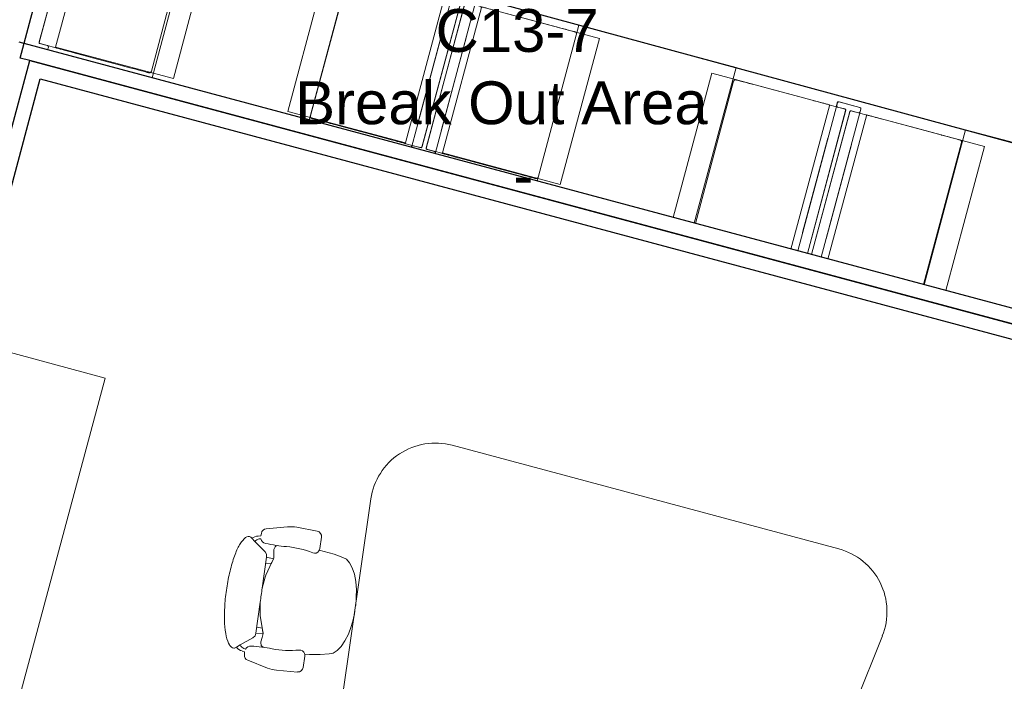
# Model space of a CAD drawing. Header units: inches. Extents: x -1 to 4727, y -3 to 1727.
# Tile 158 of 163: x 4386 to 4567, y 1222 to 1344. Entities that reach past the tile are written whole.
import ezdxf

# ---------------------------------------------------------------- set-up
doc = ezdxf.new("R2010")
doc.units = ezdxf.units.IN
doc.header["$LTSCALE"] = 42
doc.header["$MEASUREMENT"] = 0
doc.layers.get('0').update_dxf_attribs({"linetype": 'CONTINUOUS'})
for name, color, linetype in [('I-FURN', 8, 'CONTINUOUS'), ('I-FURN-CONF', 9, 'CONTINUOUS'), ('I-WALL', 8, 'CONTINUOUS'), ('Room Names & IDs', 7, 'CONTINUOUS'), ('triLabelLayer', 7, 'CONTINUOUS'), ('triSpaceLayer', 7, 'CONTINUOUS')]:
    doc.layers.add(name, color=color, linetype=linetype)
doc.styles.add('PDF Helvetica', font='Helvetica.ttf')
doc.styles.get("Standard").update_dxf_attribs({"font": 'romans.shx'})

# ---------------------------------------------------------------- blocks, each defined once
blk = doc.blocks.new('Credenza - Generic - 12_ Credenza-2908344-FURNITURE PLAN - FLOOR 09 - EAST')
at = {"lineweight": 9}
for p, q in [((72, 19), (-69.33, 19)), ((72, 19), (-69.33, 19)), ((72, -2), (72, 19)), ((72, -2), (72, 19)), ((-72, 16.63), (-72, -2)), ((-72, 16.63), (-72, -2)), ((-72, -2), (72, -2)), ((-72, -2), (72, -2))]:
    blk.add_line(p, q, dxfattribs=at)
blk = doc.blocks.new('Banquette - Single - Upholstered Only-28in - 2_-6_ Banquette-5311592-FURNITURE PLAN - FLOOR 09 - EAST')
at = {"lineweight": 9}
for p, q in [((14.75, 24), (-13.52, 24)), ((-10, 24), (8, 24)), ((15, 19.75), (15, 23.75)), ((-13.52, 21.36), (13.75, 21.36)), ((13.83, 21.36), (-13.52, 21.36)), ((14, 18.36), (14, 21.2)), ((14, 21.11), (14, 19.75)), ((-13.52, 18.22), (13.85, 18.22)), ((14, -4.27), (14, 18.22)), ((14.25, 19.5), (14.75, 19.5)), ((14, 0.5), (14, 0.57)), ((14, 0.54), (14, 0.5)), ((14, -0.11), (14, 0.5)), ((14, 0.45), (14, 0.37)), ((-13.52, 0), (13.63, 0)), ((-13.52, -4.27), (14, -4.27))]:
    blk.add_line(p, q, dxfattribs=at)
at = {"lineweight": 9, "flags": 128}
for points in [[(14, 16.49), (14, 16.67), (14, 16.86), (14, 17.04), (14, 17.23), (14, 17.41), (14, 17.58), (14, 17.75), (14, 17.92), (14, 18.09), (14, 18.25), (14, 18.36)], [(14, 14.9), (14, 15.52), (14, 16.14), (14, 16.49)], [(14, 3.99), (14, 6.35), (14, 8.72), (14, 11.1), (14, 13.46), (14, 14.9)], [(14, 0.58), (14, 1.12), (14, 1.67), (14, 2.22), (14, 2.78), (14, 3.34), (14, 3.9), (14, 3.99)], [(14, 0.37), (14, 0.36), (14, 0.35), (14, 0.33), (14, 0.32), (13.99, 0.3), (13.99, 0.29), (13.99, 0.27), (13.98, 0.26), (13.98, 0.24), (13.97, 0.23), (13.96, 0.22), (13.96, 0.2), (13.95, 0.19), (13.94, 0.18), (13.93, 0.16), (13.93, 0.15), (13.92, 0.14), (13.91, 0.13), (13.9, 0.12), (13.89, 0.11), (13.88, 0.1), (13.86, 0.09), (13.85, 0.08), (13.84, 0.07), (13.83, 0.06), (13.81, 0.05), (13.8, 0.04), (13.79, 0.04), (13.77, 0.03), (13.76, 0.03), (13.75, 0.02), (13.73, 0.02), (13.72, 0.01), (13.7, 0.01), (13.69, 0.01), (13.67, 0), (13.66, 0), (13.64, 0), (13.63, 0), (13.63, 0)], [(14, 0.42), (14, 0.42), (14, 0.42), (14, 0.43), (14, 0.43), (14, 0.43), (14, 0.44), (14, 0.44), (14, 0.45), (14, 0.45), (14, 0.46), (14, 0.46), (14, 0.47), (14, 0.47), (14, 0.48), (14, 0.49), (14, 0.49), (14, 0.5), (14, 0.51), (14, 0.52), (14, 0.53), (14, 0.53), (14, 0.54), (14, 0.55), (14, 0.56), (14, 0.57), (14, 0.58), (14, 0.58)], [(14, 0.5), (14, 0.49), (14, 0.49), (14, 0.48), (14, 0.47), (14, 0.47), (14, 0.46), (14, 0.46), (14, 0.46), (14, 0.45), (14, 0.45), (14, 0.45), (14, 0.45), (14, 0.45)], [(14, 0.37), (14, 0.38), (14, 0.38), (14, 0.4), (14, 0.41), (14, 0.42)]]:
    blk.add_lwpolyline(points, dxfattribs=at)
at = {"lineweight": 9}
for centre, radius, start, end in [((14.75, 23.75), 0.25, 0, 90), ((13.75, 21.11), 0.25, 360, 90), ((13.83, 21.2), 0.168, 0, 90), ((13.85, 18.36), 0.145, 270, 360), ((14.25, 19.75), 0.25, 180, 270), ((14.75, 19.75), 0.25, 270, 0)]:
    blk.add_arc(centre, radius, start, end, dxfattribs=at)
blk = doc.blocks.new('Furniture - Table - Cafe - WCI - Regency_Bistro booth table - CAFE TABLE 30x30-3565892-FURNITURE PLAN - FLOOR 09 - EAST')
at = {"lineweight": 9}
for p, q in [((17.87, 15), (-12.13, 15)), ((-12.13, 15), (-12.13, -14.61)), ((17.87, 15), (-12.13, 15)), ((-12.13, 15), (-12.13, -14.61)), ((17.87, -14.61), (17.87, 15)), ((17.87, -14.61), (17.87, 15))]:
    blk.add_line(p, q, dxfattribs=at)
blk = doc.blocks.new('Banquette - Single - Upholstered Only-28in - 2_-6_ Banquette-V188-FURNITURE PLAN - FLOOR 09 - EAST')
at = {"lineweight": 9}
for p, q in [((14.75, 24), (-14.39, 24)), ((-10, 24), (8, 24)), ((15, 19.75), (15, 23.75)), ((-14, 21.23), (-14, 18.34)), ((-14, 19.75), (-14, 21.11)), ((13.83, 21.36), (-13.87, 21.36)), ((-13.75, 21.36), (13.75, 21.36)), ((14, 18.36), (14, 21.2)), ((14, 21.11), (14, 19.75)), ((-14.39, 19.5), (-14.25, 19.5)), ((-13.88, 18.22), (13.85, 18.22)), ((-13.88, 18.22), (-13.88, -4.27)), ((14, -4.27), (14, 18.22)), ((14.25, 19.5), (14.75, 19.5)), ((-14, 0.57), (-14, 0.5)), ((-14, 0.54), (-14, 0.57)), ((-14, 0.5), (-14, 0.54)), ((-14, 0.37), (-14, 0.45)), ((-13.88, 0.21), (-13.88, 0)), ((14, 0.5), (14, 0.57)), ((14, 0.54), (14, 0.5)), ((14, 0), (14, 0.5)), ((14, 0.45), (14, 0.37)), ((-13.88, -4.27), (14, -4.27))]:
    blk.add_line(p, q, dxfattribs=at)
at = {"lineweight": 9, "flags": 128}
for points in [[(-14, 18.3), (-14, 18.14), (-14, 17.98), (-14, 17.81), (-14, 17.64), (-14, 17.46), (-14, 17.28), (-14, 17.1), (-14, 16.92), (-14, 16.73), (-14, 16.55), (-14, 16.49)], [(14, 16.49), (14, 16.67), (14, 16.86), (14, 17.04), (14, 17.23), (14, 17.41), (14, 17.58), (14, 17.75), (14, 17.92), (14, 18.09), (14, 18.25), (14, 18.36)], [(-14, 16.49), (-14, 15.87), (-14, 15.24), (-14, 14.9)], [(14, 14.9), (14, 15.52), (14, 16.14), (14, 16.49)], [(-14, 14.9), (-14, 12.53), (-14, 10.17), (-14, 7.79), (-14, 5.42), (-14, 3.99)], [(14, 3.99), (14, 6.35), (14, 8.72), (14, 11.1), (14, 13.46), (14, 14.9)], [(-14, 3.99), (-14, 3.42), (-14, 2.86), (-14, 2.31), (-14, 1.75), (-14, 1.21), (-14, 0.67), (-14, 0.58)], [(14, 0.58), (14, 1.12), (14, 1.67), (14, 2.22), (14, 2.78), (14, 3.34), (14, 3.9), (14, 3.99)], [(-14, 0.58), (-14, 0.58), (-14, 0.57), (-14, 0.56), (-14, 0.55), (-14, 0.54), (-14, 0.53), (-14, 0.52), (-14, 0.51), (-14, 0.51), (-14, 0.5), (-14, 0.49), (-14, 0.48), (-14, 0.48), (-14, 0.47), (-14, 0.47), (-14, 0.46), (-14, 0.45), (-14, 0.45), (-14, 0.44), (-14, 0.44), (-14, 0.44), (-14, 0.43), (-14, 0.43), (-14, 0.43), (-14, 0.42), (-14, 0.42), (-14, 0.42)], [(-14, 0.56), (-14, 0.57), (-14, 0.58)], [(-14, 0.45), (-14, 0.45), (-14, 0.45), (-14, 0.45), (-14, 0.46), (-14, 0.46), (-14, 0.46), (-14, 0.47), (-14, 0.47), (-14, 0.48), (-14, 0.48), (-14, 0.49), (-14, 0.5)], [(-14, 0.42), (-14, 0.4), (-14, 0.39), (-14, 0.38), (-14, 0.38), (-14, 0.37)], [(-13.62, 0), (-13.64, 0), (-13.65, 0), (-13.67, 0), (-13.68, 0), (-13.7, 0.01), (-13.71, 0.01), (-13.73, 0.01), (-13.74, 0.02), (-13.76, 0.02), (-13.77, 0.03), (-13.78, 0.04), (-13.8, 0.04), (-13.81, 0.05), (-13.82, 0.06), (-13.84, 0.07), (-13.85, 0.07), (-13.86, 0.08), (-13.87, 0.09), (-13.88, 0.1), (-13.89, 0.11), (-13.9, 0.12), (-13.91, 0.14), (-13.92, 0.15), (-13.93, 0.16), (-13.94, 0.17), (-13.95, 0.19), (-13.96, 0.2), (-13.96, 0.21), (-13.97, 0.23), (-13.97, 0.24), (-13.98, 0.25), (-13.98, 0.27), (-13.99, 0.28), (-13.99, 0.3), (-13.99, 0.31), (-14, 0.33), (-14, 0.34), (-14, 0.36), (-14, 0.37), (-14, 0.37)], [(14, 0.37), (14, 0.36), (14, 0.35), (14, 0.33), (14, 0.32), (13.99, 0.3), (13.99, 0.29), (13.99, 0.27), (13.98, 0.26), (13.98, 0.24), (13.97, 0.23), (13.96, 0.22), (13.96, 0.2), (13.95, 0.19), (13.94, 0.18), (13.93, 0.16), (13.93, 0.15), (13.92, 0.14), (13.91, 0.13), (13.9, 0.12), (13.89, 0.11), (13.88, 0.1), (13.86, 0.09), (13.85, 0.08), (13.84, 0.07), (13.83, 0.06), (13.81, 0.05), (13.8, 0.04), (13.79, 0.04), (13.77, 0.03), (13.76, 0.03), (13.75, 0.02), (13.73, 0.02), (13.72, 0.01), (13.7, 0.01), (13.69, 0.01), (13.67, 0), (13.66, 0), (13.64, 0), (13.63, 0)], [(14, 0.42), (14, 0.42), (14, 0.42), (14, 0.43), (14, 0.43), (14, 0.43), (14, 0.44), (14, 0.44), (14, 0.45), (14, 0.45), (14, 0.46), (14, 0.46), (14, 0.47), (14, 0.47), (14, 0.48), (14, 0.49), (14, 0.49), (14, 0.5), (14, 0.51), (14, 0.52), (14, 0.53), (14, 0.53), (14, 0.54), (14, 0.55), (14, 0.56), (14, 0.57), (14, 0.58), (14, 0.58)], [(14, 0.5), (14, 0.49), (14, 0.49), (14, 0.48), (14, 0.47), (14, 0.47), (14, 0.46), (14, 0.46), (14, 0.46), (14, 0.45), (14, 0.45), (14, 0.45), (14, 0.45), (14, 0.45)], [(14, 0.37), (14, 0.38), (14, 0.38), (14, 0.4), (14, 0.41), (14, 0.42)]]:
    blk.add_lwpolyline(points, dxfattribs=at)
at = {"lineweight": 9}
for centre, radius, start, end in [((14.75, 23.75), 0.25, 0, 90), ((-13.75, 21.11), 0.25, 90, 180), ((-13.87, 21.23), 0.13, 90, 180), ((13.75, 21.11), 0.25, 360, 90), ((13.83, 21.2), 0.168, 0, 90), ((-14.25, 19.75), 0.25, 270, 360), ((-13.88, 18.34), 0.12, 180, 270), ((13.85, 18.36), 0.145, 270, 360), ((14.25, 19.75), 0.25, 180, 270), ((14.75, 19.75), 0.25, 270, 0)]:
    blk.add_arc(centre, radius, start, end, dxfattribs=at)
blk = doc.blocks.new('Banquette - Single - Upholstered Only-28in - 2_-6_ Banquette-V189-FURNITURE PLAN - FLOOR 09 - EAST')
at = {"lineweight": 9}
for p, q in [((-13.53, 4.27), (14, 4.27)), ((14, 4.27), (14, -18.22)), ((14, -0.5), (14, 0.23)), ((13.63, 0), (-13.53, 0)), ((14, -0.38), (14, -0.45)), ((14, -0.5), (14, -0.54)), ((14, -0.57), (14, -0.5)), ((14, -0.54), (14, -0.57)), ((-13.53, -18.22), (13.85, -18.22)), ((14, -18.36), (14, -21.2)), ((14, -21.11), (14, -19.75)), ((14.25, -19.5), (14.75, -19.5)), ((15, -19.75), (15, -23.75)), ((-13.53, -21.36), (13.75, -21.36)), ((13.83, -21.36), (-13.53, -21.36)), ((14.75, -24), (-13.53, -24)), ((-10, -24), (8, -24))]:
    blk.add_line(p, q, dxfattribs=at)
at = {"lineweight": 9, "flags": 128}
for points in [[(13.63, 0), (13.64, 0), (13.65, 0), (13.67, 0), (13.68, 0), (13.7, -0.01), (13.71, -0.01), (13.73, -0.01), (13.74, -0.02), (13.76, -0.02), (13.77, -0.03), (13.78, -0.04), (13.8, -0.04), (13.81, -0.05), (13.82, -0.06), (13.84, -0.07), (13.85, -0.07), (13.86, -0.08), (13.87, -0.09), (13.88, -0.1), (13.89, -0.11), (13.9, -0.12), (13.91, -0.14), (13.92, -0.15), (13.93, -0.16), (13.94, -0.17), (13.95, -0.19), (13.96, -0.2), (13.96, -0.21), (13.97, -0.23), (13.97, -0.24), (13.98, -0.25), (13.98, -0.27), (13.99, -0.28), (13.99, -0.3), (13.99, -0.31), (14, -0.33), (14, -0.34), (14, -0.36), (14, -0.37), (14, -0.38)], [(14, -0.42), (14, -0.4), (14, -0.39), (14, -0.38), (14, -0.38), (14, -0.38)], [(14, -0.58), (14, -0.58), (14, -0.57), (14, -0.56), (14, -0.55), (14, -0.54), (14, -0.53), (14, -0.52), (14, -0.51), (14, -0.51), (14, -0.5), (14, -0.49), (14, -0.48), (14, -0.48), (14, -0.47), (14, -0.47), (14, -0.46), (14, -0.45), (14, -0.45), (14, -0.44), (14, -0.44), (14, -0.44), (14, -0.43), (14, -0.43), (14, -0.43), (14, -0.42), (14, -0.42), (14, -0.42)], [(14, -0.45), (14, -0.45), (14, -0.45), (14, -0.45), (14, -0.46), (14, -0.46), (14, -0.46), (14, -0.47), (14, -0.47), (14, -0.48), (14, -0.48), (14, -0.49), (14, -0.5)], [(14, -0.56), (14, -0.57), (14, -0.58)], [(14, -3.99), (14, -3.42), (14, -2.86), (14, -2.31), (14, -1.75), (14, -1.21), (14, -0.67), (14, -0.58)], [(14, -14.9), (14, -12.53), (14, -10.17), (14, -7.79), (14, -5.42), (14, -3.99)], [(14, -16.49), (14, -15.87), (14, -15.24), (14, -14.9)], [(14, -18.36), (14, -18.3), (14, -18.14), (14, -17.98), (14, -17.81), (14, -17.64), (14, -17.46), (14, -17.28), (14, -17.1), (14, -16.92), (14, -16.73), (14, -16.55), (14, -16.49)]]:
    blk.add_lwpolyline(points, dxfattribs=at)
at = {"lineweight": 9}
for centre, radius, start, end in [((13.85, -18.36), 0.145, 0, 90), ((14.25, -19.75), 0.25, 90, 180), ((14.75, -19.75), 0.25, 360, 90), ((13.75, -21.11), 0.25, 270, 0), ((13.83, -21.2), 0.168, 270, 0), ((14.75, -23.75), 0.25, 270, 0)]:
    blk.add_arc(centre, radius, start, end, dxfattribs=at)
blk = doc.blocks.new('Furniture - Table - Cafe - WCI - Regency_Bistro booth table - CAFE TABLE 30x30-3588158-FURNITURE PLAN - FLOOR 09 - EAST')
at = {"lineweight": 9}
for p, q in [((-12.13, -15), (-12.13, 14.76)), ((-12.13, 14.76), (-12.13, -15)), ((17.87, 14.76), (17.87, -15)), ((17.87, -15), (17.87, 14.76)), ((17.87, -15), (-12.13, -15)), ((-12.13, -15), (17.87, -15))]:
    blk.add_line(p, q, dxfattribs=at)
blk = doc.blocks.new('Banquette - Single - Upholstered Only-28in - 2_-6_ Banquette-V190-FURNITURE PLAN - FLOOR 09 - EAST')
at = {"lineweight": 9}
for p, q in [((-13.88, 4.27), (14, 4.27)), ((-13.88, -18.22), (-13.88, 4.27)), ((14, 4.27), (14, -18.22)), ((-13.88, 0.01), (-13.88, -0.21)), ((14, -0.5), (14, 0.01)), ((-14, -0.45), (-14, -0.38)), ((-14, -0.54), (-14, -0.5)), ((-14, -0.5), (-14, -0.57)), ((13.63, 0), (-13.62, 0)), ((14, -0.38), (14, -0.45)), ((14, -0.5), (14, -0.54)), ((14, -0.57), (14, -0.5)), ((14, -0.54), (14, -0.57)), ((-14.4, -19.5), (-14.25, -19.5)), ((-14, -21.23), (-14, -18.34)), ((-14, -19.75), (-14, -21.11)), ((-13.88, -18.22), (13.85, -18.22)), ((14, -18.36), (14, -21.2)), ((14, -21.11), (14, -19.75)), ((14.25, -19.5), (14.75, -19.5)), ((15, -19.75), (15, -23.75)), ((13.83, -21.36), (-13.87, -21.36)), ((-13.75, -21.36), (13.75, -21.36)), ((14.75, -24), (-14.4, -24)), ((-10, -24), (8, -24))]:
    blk.add_line(p, q, dxfattribs=at)
at = {"lineweight": 9, "flags": 128}
for points in [[(-14, -0.38), (-14, -0.36), (-14, -0.35), (-14, -0.33), (-14, -0.32), (-13.99, -0.3), (-13.99, -0.29), (-13.99, -0.27), (-13.98, -0.26), (-13.98, -0.24), (-13.97, -0.23), (-13.96, -0.22), (-13.96, -0.2), (-13.95, -0.19), (-13.94, -0.18), (-13.93, -0.16), (-13.93, -0.15), (-13.92, -0.14), (-13.91, -0.13), (-13.9, -0.12), (-13.89, -0.11), (-13.88, -0.1), (-13.86, -0.09), (-13.85, -0.08), (-13.84, -0.07), (-13.83, -0.06), (-13.81, -0.05), (-13.8, -0.04), (-13.79, -0.04), (-13.77, -0.03), (-13.76, -0.03), (-13.75, -0.02), (-13.73, -0.02), (-13.72, -0.01), (-13.7, -0.01), (-13.69, -0.01), (-13.67, 0), (-13.66, 0), (-13.64, 0), (-13.63, 0), (-13.62, 0)], [(-14, -0.38), (-14, -0.38), (-14, -0.38), (-14, -0.4), (-14, -0.41), (-14, -0.42)], [(-14, -0.42), (-14, -0.42), (-14, -0.42), (-14, -0.43), (-14, -0.43), (-14, -0.43), (-14, -0.44), (-14, -0.44), (-14, -0.45), (-14, -0.45), (-14, -0.46), (-14, -0.46), (-14, -0.47), (-14, -0.47), (-14, -0.48), (-14, -0.49), (-14, -0.49), (-14, -0.5), (-14, -0.51), (-14, -0.52), (-14, -0.53), (-14, -0.53), (-14, -0.54), (-14, -0.55), (-14, -0.56), (-14, -0.57), (-14, -0.58), (-14, -0.58)], [(-14, -0.5), (-14, -0.49), (-14, -0.49), (-14, -0.48), (-14, -0.47), (-14, -0.47), (-14, -0.46), (-14, -0.46), (-14, -0.46), (-14, -0.45), (-14, -0.45), (-14, -0.45), (-14, -0.45), (-14, -0.45)], [(-14, -0.58), (-14, -1.12), (-14, -1.67), (-14, -2.22), (-14, -2.78), (-14, -3.34), (-14, -3.9), (-14, -3.99)], [(13.63, 0), (13.64, 0), (13.65, 0), (13.67, 0), (13.68, 0), (13.7, -0.01), (13.71, -0.01), (13.73, -0.01), (13.74, -0.02), (13.76, -0.02), (13.77, -0.03), (13.78, -0.04), (13.8, -0.04), (13.81, -0.05), (13.82, -0.06), (13.84, -0.07), (13.85, -0.07), (13.86, -0.08), (13.87, -0.09), (13.88, -0.1), (13.89, -0.11), (13.9, -0.12), (13.91, -0.14), (13.92, -0.15), (13.93, -0.16), (13.94, -0.17), (13.95, -0.19), (13.96, -0.2), (13.96, -0.21), (13.97, -0.23), (13.97, -0.24), (13.98, -0.25), (13.98, -0.27), (13.99, -0.28), (13.99, -0.3), (13.99, -0.31), (14, -0.33), (14, -0.34), (14, -0.36), (14, -0.37), (14, -0.38)], [(14, -0.42), (14, -0.4), (14, -0.39), (14, -0.38), (14, -0.38), (14, -0.38)], [(14, -0.58), (14, -0.58), (14, -0.57), (14, -0.56), (14, -0.55), (14, -0.54), (14, -0.53), (14, -0.52), (14, -0.51), (14, -0.51), (14, -0.5), (14, -0.49), (14, -0.48), (14, -0.48), (14, -0.47), (14, -0.47), (14, -0.46), (14, -0.45), (14, -0.45), (14, -0.44), (14, -0.44), (14, -0.44), (14, -0.43), (14, -0.43), (14, -0.43), (14, -0.42), (14, -0.42), (14, -0.42)], [(14, -0.45), (14, -0.45), (14, -0.45), (14, -0.45), (14, -0.46), (14, -0.46), (14, -0.46), (14, -0.47), (14, -0.47), (14, -0.48), (14, -0.48), (14, -0.49), (14, -0.5)], [(14, -0.56), (14, -0.57), (14, -0.58)], [(14, -3.99), (14, -3.42), (14, -2.86), (14, -2.31), (14, -1.75), (14, -1.21), (14, -0.67), (14, -0.58)], [(-14, -3.99), (-14, -6.35), (-14, -8.72), (-14, -11.1), (-14, -13.46), (-14, -14.9)], [(14, -14.9), (14, -12.53), (14, -10.17), (14, -7.79), (14, -5.42), (14, -3.99)], [(-14, -14.9), (-14, -15.52), (-14, -16.14), (-14, -16.49)], [(14, -16.49), (14, -15.87), (14, -15.24), (14, -14.9)], [(-14, -16.49), (-14, -16.67), (-14, -16.86), (-14, -17.04), (-14, -17.23), (-14, -17.41), (-14, -17.58), (-14, -17.75), (-14, -17.92), (-14, -18.09), (-14, -18.25), (-14, -18.34)], [(14, -18.36), (14, -18.3), (14, -18.14), (14, -17.98), (14, -17.81), (14, -17.64), (14, -17.46), (14, -17.28), (14, -17.1), (14, -16.92), (14, -16.73), (14, -16.55), (14, -16.49)]]:
    blk.add_lwpolyline(points, dxfattribs=at)
at = {"lineweight": 9}
for centre, radius, start, end in [((-14.25, -19.75), 0.25, 0, 90), ((-13.88, -18.34), 0.12, 90, 180), ((13.85, -18.36), 0.145, 0, 90), ((14.25, -19.75), 0.25, 90, 180), ((14.75, -19.75), 0.25, 360, 90), ((-13.75, -21.11), 0.25, 180, 270), ((-13.87, -21.23), 0.13, 180, 270), ((13.75, -21.11), 0.25, 270, 0), ((13.83, -21.2), 0.168, 270, 0), ((14.75, -23.75), 0.25, 270, 0)]:
    blk.add_arc(centre, radius, start, end, dxfattribs=at)
blk = doc.blocks.new('Furniture - Table - Cafe - WCI - Regency_Bistro booth table - CAFE TABLE 30x30-V191-FURNITURE PLAN - FLOOR 09 - EAST')
at = {"lineweight": 9}
for p, q in [((17.87, 15), (-12.13, 15)), ((-12.13, 15), (-12.13, -14.56)), ((17.87, 15), (-12.13, 15)), ((-12.13, 15), (-12.13, -14.56)), ((17.87, -14.56), (17.87, 15)), ((17.87, -14.56), (17.87, 15))]:
    blk.add_line(p, q, dxfattribs=at)
blk = doc.blocks.new('Banquette - Single - Upholstered Only-28in - 2_-6_ Banquette-V192-FURNITURE PLAN - FLOOR 09 - EAST')
at = {"lineweight": 9}
for p, q in [((14.75, 24), (-14.75, 24)), ((-10, 24), (8, 24)), ((15, 19.75), (15, 23.75)), ((-14, 21.23), (-14, 18.34)), ((-14, 19.75), (-14, 21.11)), ((13.83, 21.36), (-13.87, 21.36)), ((-13.75, 21.36), (13.75, 21.36)), ((14, 18.36), (14, 21.2)), ((14, 21.11), (14, 19.75)), ((-14.75, 19.5), (-14.25, 19.5)), ((-13.88, 18.22), (13.85, 18.22)), ((-13.88, 18.22), (-13.88, -4.27)), ((14, -4.27), (14, 18.22)), ((14.25, 19.5), (14.75, 19.5)), ((-14, 0.57), (-14, 0.5)), ((-14, 0.54), (-14, 0.57)), ((-14, 0.5), (-14, 0.54)), ((-14, 0.37), (-14, 0.45)), ((-13.88, 0.21), (-13.88, -0.46)), ((14, 0.5), (14, 0.57)), ((14, 0.54), (14, 0.5)), ((14, -0.46), (14, 0.5)), ((14, 0.45), (14, 0.37)), ((-13.62, 0), (13.63, 0)), ((-13.88, -4.27), (14, -4.27))]:
    blk.add_line(p, q, dxfattribs=at)
at = {"lineweight": 9, "flags": 128}
for points in [[(-14, 18.3), (-14, 18.14), (-14, 17.98), (-14, 17.81), (-14, 17.64), (-14, 17.46), (-14, 17.28), (-14, 17.1), (-14, 16.92), (-14, 16.73), (-14, 16.55), (-14, 16.49)], [(14, 16.49), (14, 16.67), (14, 16.86), (14, 17.04), (14, 17.23), (14, 17.41), (14, 17.58), (14, 17.75), (14, 17.92), (14, 18.09), (14, 18.25), (14, 18.36)], [(-14, 16.49), (-14, 15.87), (-14, 15.24), (-14, 14.9)], [(14, 14.9), (14, 15.52), (14, 16.14), (14, 16.49)], [(-14, 14.9), (-14, 12.53), (-14, 10.17), (-14, 7.79), (-14, 5.42), (-14, 3.99)], [(14, 3.99), (14, 6.35), (14, 8.72), (14, 11.1), (14, 13.46), (14, 14.9)], [(-14, 3.99), (-14, 3.42), (-14, 2.86), (-14, 2.31), (-14, 1.75), (-14, 1.21), (-14, 0.67), (-14, 0.58)], [(14, 0.58), (14, 1.12), (14, 1.67), (14, 2.22), (14, 2.78), (14, 3.34), (14, 3.9), (14, 3.99)], [(-14, 0.58), (-14, 0.58), (-14, 0.57), (-14, 0.56), (-14, 0.55), (-14, 0.54), (-14, 0.53), (-14, 0.52), (-14, 0.51), (-14, 0.51), (-14, 0.5), (-14, 0.49), (-14, 0.48), (-14, 0.48), (-14, 0.47), (-14, 0.47), (-14, 0.46), (-14, 0.45), (-14, 0.45), (-14, 0.44), (-14, 0.44), (-14, 0.44), (-14, 0.43), (-14, 0.43), (-14, 0.43), (-14, 0.42), (-14, 0.42), (-14, 0.42)], [(-14, 0.56), (-14, 0.57), (-14, 0.58)], [(-14, 0.45), (-14, 0.45), (-14, 0.45), (-14, 0.45), (-14, 0.46), (-14, 0.46), (-14, 0.46), (-14, 0.47), (-14, 0.47), (-14, 0.48), (-14, 0.48), (-14, 0.49), (-14, 0.5)], [(-14, 0.42), (-14, 0.4), (-14, 0.39), (-14, 0.38), (-14, 0.38), (-14, 0.37)], [(-13.62, 0), (-13.64, 0), (-13.65, 0), (-13.67, 0), (-13.68, 0), (-13.7, 0.01), (-13.71, 0.01), (-13.73, 0.01), (-13.74, 0.02), (-13.76, 0.02), (-13.77, 0.03), (-13.78, 0.04), (-13.8, 0.04), (-13.81, 0.05), (-13.82, 0.06), (-13.84, 0.07), (-13.85, 0.07), (-13.86, 0.08), (-13.87, 0.09), (-13.88, 0.1), (-13.89, 0.11), (-13.9, 0.12), (-13.91, 0.14), (-13.92, 0.15), (-13.93, 0.16), (-13.94, 0.17), (-13.95, 0.19), (-13.96, 0.2), (-13.96, 0.21), (-13.97, 0.23), (-13.97, 0.24), (-13.98, 0.25), (-13.98, 0.27), (-13.99, 0.28), (-13.99, 0.3), (-13.99, 0.31), (-14, 0.33), (-14, 0.34), (-14, 0.36), (-14, 0.37), (-14, 0.37)], [(14, 0.37), (14, 0.36), (14, 0.35), (14, 0.33), (14, 0.32), (13.99, 0.3), (13.99, 0.29), (13.99, 0.27), (13.98, 0.26), (13.98, 0.24), (13.97, 0.23), (13.96, 0.22), (13.96, 0.2), (13.95, 0.19), (13.94, 0.18), (13.93, 0.16), (13.93, 0.15), (13.92, 0.14), (13.91, 0.13), (13.9, 0.12), (13.89, 0.11), (13.88, 0.1), (13.86, 0.09), (13.85, 0.08), (13.84, 0.07), (13.83, 0.06), (13.81, 0.05), (13.8, 0.04), (13.79, 0.04), (13.77, 0.03), (13.76, 0.03), (13.75, 0.02), (13.73, 0.02), (13.72, 0.01), (13.7, 0.01), (13.69, 0.01), (13.67, 0), (13.66, 0), (13.64, 0), (13.63, 0), (13.63, 0)], [(14, 0.42), (14, 0.42), (14, 0.42), (14, 0.43), (14, 0.43), (14, 0.43), (14, 0.44), (14, 0.44), (14, 0.45), (14, 0.45), (14, 0.46), (14, 0.46), (14, 0.47), (14, 0.47), (14, 0.48), (14, 0.49), (14, 0.49), (14, 0.5), (14, 0.51), (14, 0.52), (14, 0.53), (14, 0.53), (14, 0.54), (14, 0.55), (14, 0.56), (14, 0.57), (14, 0.58), (14, 0.58)], [(14, 0.5), (14, 0.49), (14, 0.49), (14, 0.48), (14, 0.47), (14, 0.47), (14, 0.46), (14, 0.46), (14, 0.46), (14, 0.45), (14, 0.45), (14, 0.45), (14, 0.45), (14, 0.45)], [(14, 0.37), (14, 0.38), (14, 0.38), (14, 0.4), (14, 0.41), (14, 0.42)]]:
    blk.add_lwpolyline(points, dxfattribs=at)
at = {"lineweight": 9}
for centre, radius, start, end in [((14.75, 23.75), 0.25, 0, 90), ((-13.75, 21.11), 0.25, 90, 180), ((-13.87, 21.23), 0.13, 90, 180), ((13.75, 21.11), 0.25, 360, 90), ((13.83, 21.2), 0.168, 0, 90), ((-14.25, 19.75), 0.25, 270, 360), ((-13.88, 18.34), 0.12, 180, 270), ((13.85, 18.36), 0.145, 270, 360), ((14.25, 19.75), 0.25, 180, 270), ((14.75, 19.75), 0.25, 270, 0)]:
    blk.add_arc(centre, radius, start, end, dxfattribs=at)
blk = doc.blocks.new('CISCO Conference Units - Type 18_-4_ x 8_-6_-V194-FURNITURE PLAN - FLOOR 09 - EAST')
at = {"lineweight": 9}
for p, q in [((36.91, 127), (-36.91, 127)), ((-48.83, 113.57), (-21.23, -116.43)), ((21.23, -116.43), (48.83, 113.57)), ((-66.05, 103.25), (-62.36, 104.62)), ((-60.7, 104.98), (-56.86, 105.25)), ((-55.8, 104.38), (-55.54, 102.31)), ((-67.14, 101.55), (-66.65, 101.72)), ((-66.65, 101.72), (-66.7, 102.21)), ((-55.57, 101.96), (-54.67, 101.96)), ((-54.67, 101.96), (-52.74, 101.98)), ((-52.74, 101.98), (-51.05, 101.82)), ((-51.05, 101.82), (-50.32, 101.66)), ((-68.4, 101), (-68.19, 100.87)), ((-67.47, 100.45), (-68.19, 100.87)), ((-67.47, 100.45), (-65.17, 99.1)), ((-66.51, 101.23), (-66.8, 101.11)), ((-63.68, 99.93), (-63.61, 100.47)), ((-63.67, 99.81), (-63.68, 99.93)), ((-63.61, 100.47), (-63.53, 100.62)), ((-63.53, 100.62), (-63.28, 100.8)), ((-50.32, 101.66), (-49.58, 101.19)), ((-49.58, 101.19), (-48.86, 100.42)), ((-48.86, 100.42), (-48.18, 99.38)), ((-65.17, 99.1), (-64.77, 98.73)), ((-64.77, 98.73), (-64.65, 98.22)), ((-63.3, 98.26), (-64.65, 98.22)), ((-64.65, 98.22), (-63.92, 92.49)), ((-63.45, 99.01), (-63.67, 99.81)), ((-63.33, 98.5), (-63.45, 99.01)), ((-63.45, 97.6), (-63.29, 98.21)), ((-63.29, 98.21), (-63.33, 98.5)), ((-48.18, 99.38), (-47.58, 98.11)), ((-47.58, 98.11), (-47.07, 96.66)), ((-64.51, 97.11), (-63.51, 97.3)), ((-63.9, 94.95), (-63.45, 97.6)), ((-47.07, 96.66), (-46.76, 95.43)), ((-63.92, 92.49), (-63.91, 94.6)), ((-63.91, 94.6), (-63.9, 94.95)), ((-46.24, 91.2), (-46.24, 89.94)), ((-63.61, 89.91), (-62.93, 84.17)), ((-63.08, 87.87), (-63.61, 89.91)), ((-46.24, 89.94), (-46.39, 88.4)), ((-62.98, 87.52), (-63.08, 87.87)), ((-61.92, 85.06), (-62.98, 87.52)), ((-46.39, 88.4), (-46.67, 87.03)), ((-47.07, 85.86), (-47.58, 84.94)), ((-46.67, 87.03), (-47.07, 85.86)), ((-62.92, 83.64), (-63.22, 83.2)), ((-63.06, 85.28), (-62.04, 85.34)), ((-61.61, 84.46), (-62.93, 84.17)), ((-62.93, 84.17), (-62.92, 83.64)), ((-61.61, 84.51), (-61.92, 85.06)), ((-61.58, 84.22), (-61.61, 84.51)), ((-61.59, 82.87), (-61.57, 83.69)), ((-61.57, 83.69), (-61.58, 84.22)), ((-48.86, 83.97), (-50.46, 83.41)), ((-48.19, 84.3), (-48.86, 83.97)), ((-47.58, 84.94), (-48.19, 84.3)), ((-63.22, 83.2), (-65.13, 81.32)), ((-61.57, 82.75), (-61.59, 82.87)), ((-61.37, 82.23), (-61.57, 82.75)), ((-61.25, 82.11), (-61.37, 82.23)), ((-60.97, 82), (-61.25, 82.11)), ((-52.34, 82.96), (-53.21, 82.74)), ((-53.1, 82.4), (-52.85, 80.34)), ((-50.46, 83.41), (-52.34, 82.96)), ((-65.71, 80.74), (-65.89, 80.57)), ((-65.71, 80.74), (-65.13, 81.32)), ((-64.02, 80.3), (-64.53, 80.33)), ((-64.31, 80.85), (-64.01, 80.8)), ((-63.94, 79.8), (-64.02, 80.3)), ((-59.16, 78.52), (-63.07, 78.95)), ((-53.67, 79.23), (-57.45, 78.57))]:
    blk.add_line(p, q, dxfattribs=at)
for centre, radius, start, end in [((-36.91, 115), 12, 90, 186.8428), ((36.91, 115), 12, 353.1572, 90), ((-60.27, 99), 6, 94.0643, 110.3925), ((-56.79, 104.26), 1, 7, 94.0643), ((-65.7, 102.31), 1, 110.3925, 185.698), ((-56.49, 102.12), 0.937, 262.7341, 342.4422), ((-56.54, 102.19), 1, 339.4862, 7), ((-68.63, 100.61), 0.45, 59.4809, 96.3775), ((-66.65, 99.65), 1.96, 104.4331, 141.5669), ((-66.29, 99.9), 1.31, 112.9454, 154.8944), ((-65.52, 101.75), 1.13, 207.7831, 271.9363), ((-66.36, 126.82), 26.21, 271.9363, 280.5466), ((-58.64, 85.32), 16, 82.7341, 100.5466), ((-40.94, 93.01), 22.97, 166.7776, 169.2357), ((-63.24, 91.26), 17, 8.832, 14.1996), ((-63.24, 91.26), 17, 359.8004, 5.0009), ((-31.6, 95.15), 32.43, 184.709, 189.291), ((-41.18, 94.97), 22.97, 204.7643, 207.2224), ((-57.67, 56), 26.21, 93.4534, 102.0637), ((-60.21, 98.14), 16, 273.4534, 291.2659), ((-54.07, 82.36), 0.937, 31.5578, 111.2659), ((-54.09, 82.28), 1, 7, 34.5138), ((-66.2, 80.89), 0.45, 277.6225, 314.5191), ((-64.52, 82.3), 1.96, 232.4331, 269.5669), ((-64.11, 82.15), 1.31, 219.1056, 261.0546), ((-62.91, 80.54), 1.13, 102.0637, 166.2169), ((-53.84, 80.22), 1, 279.9357, 7), ((-62.95, 79.95), 1, 188.302, 263.6075), ((-58.49, 84.48), 6, 263.6075, 279.9357)]:
    blk.add_arc(centre, radius, start, end, dxfattribs=at)
blk.add_open_spline([(-66.14, 80.44), (-66.29, 80.43), (-66.6, 80.47), (-67.23, 80.91), (-68.05, 82.07), (-68.97, 84.31), (-69.6, 86.7), (-70, 88.79), (-70.31, 90.94), (-70.48, 93.11), (-70.5, 95.14), (-70.44, 96.55), (-70.31, 97.82), (-70.1, 98.92), (-69.82, 99.82), (-69.49, 100.49), (-69.11, 100.92), (-68.82, 101.04), (-68.68, 101.06)], degree=3, knots=[-1, -1, -1, -1, -0.95, -0.9, -0.8, -0.7, -0.6, -0.55, -0.5, -0.4, -0.35, -0.3, -0.25, -0.2, -0.15, -0.1, -0.05, 0, 0, 0, 0], dxfattribs=at)

msp = doc.modelspace()

# ---------------------------------------------------------------- linework, layer by layer
at = {"layer": 'I-WALL'}
for p, q in [((4624.15, 1275.51), (4385.61, 1339.43)), ((4302.37, 1007.54), (4389.5, 1332.69)), ((4389.5, 1332.69), (4617.41, 1271.62))]:
    msp.add_line(p, q, dxfattribs=at)
at = {"layer": 'triSpaceLayer'}
for points in [[(4387.55, 1336.06), (4385.8, 1336.53), (4394.28, 1368.32), (4612.4, 1309.06), (4604.13, 1278.03)], [(4532.23, 943.1), (4298.98, 1005.49), (4387.55, 1336.06), (4620.78, 1273.57)]]:
    msp.add_lwpolyline(points, close=True, dxfattribs=at)

# ---------------------------------------------------------------- block references
at = {"layer": 'I-FURN'}
for name, p, rotation in [('Banquette - Single - Upholstered Only-28in - 2_-6_ Banquette-V192-FURNITURE PLAN - FLOOR 09 - EAST', (4413.51, 1347.24), 75.00000000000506), ('Furniture - Table - Cafe - WCI - Regency_Bistro booth table - CAFE TABLE 30x30-V191-FURNITURE PLAN - FLOOR 09 - EAST', (4425.62, 1343.78), 345.0000000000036), ('Banquette - Single - Upholstered Only-28in - 2_-6_ Banquette-V190-FURNITURE PLAN - FLOOR 09 - EAST', (4442.85, 1339), 75.0000000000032), ('Banquette - Single - Upholstered Only-28in - 2_-6_ Banquette-V188-FURNITURE PLAN - FLOOR 09 - EAST', (4484.87, 1327.73), 74.99999999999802), ('Furniture - Table - Cafe - WCI - Regency_Bistro booth table - CAFE TABLE 30x30-3588158-FURNITURE PLAN - FLOOR 09 - EAST', (4502.23, 1323.46), 164.9999999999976), ('Banquette - Single - Upholstered Only-28in - 2_-6_ Banquette-V189-FURNITURE PLAN - FLOOR 09 - EAST', (4513.85, 1319.08), 74.99999999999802), ('Banquette - Single - Upholstered Only-28in - 2_-6_ Banquette-5311592-FURNITURE PLAN - FLOOR 09 - EAST', (4555.88, 1307.8), 74.9999999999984), ('Furniture - Table - Cafe - WCI - Regency_Bistro booth table - CAFE TABLE 30x30-3565892-FURNITURE PLAN - FLOOR 09 - EAST', (4567.99, 1305.68), 344.9999999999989)]:
    msp.add_blockref(name, p, dxfattribs=dict(at, rotation=rotation))
at = {"layer": 'I-FURN-CONF'}
for name, p, rotation in [('Credenza - Generic - 12_ Credenza-2908344-FURNITURE PLAN - FLOOR 09 - EAST', (4380.88, 1208.49), 75.00000000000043), ('CISCO Conference Units - Type 18_-4_ x 8_-6_-V194-FURNITURE PLAN - FLOOR 09 - EAST', (4468.25, 1132.88), 344.9999999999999)]:
    msp.add_blockref(name, p, dxfattribs=dict(at, rotation=rotation))

# ---------------------------------------------------------------- texts
at = {"layer": 'Room Names & IDs', "attachment_point": 4, "style": 'PDF Helvetica'}
for s, insert, char_height in [('C13-7', (4462.41, 1341.55), 7.902), ('Break Out Area', (4436.51, 1328.22), 7.9024), ('-', (4476.76, 1314.89), 7.9)]:
    msp.add_mtext(s, dxfattribs=dict(at, insert=insert, char_height=char_height))
at = {"layer": 'triLabelLayer', "color": 7, "insert": (4464.16, 1337.97), "char_height": 10, "attachment_point": 5}
msp.add_mtext('{\\fSansSerif;\\H0.01;}', dxfattribs=at)

doc.saveas('drawing.dxf')
